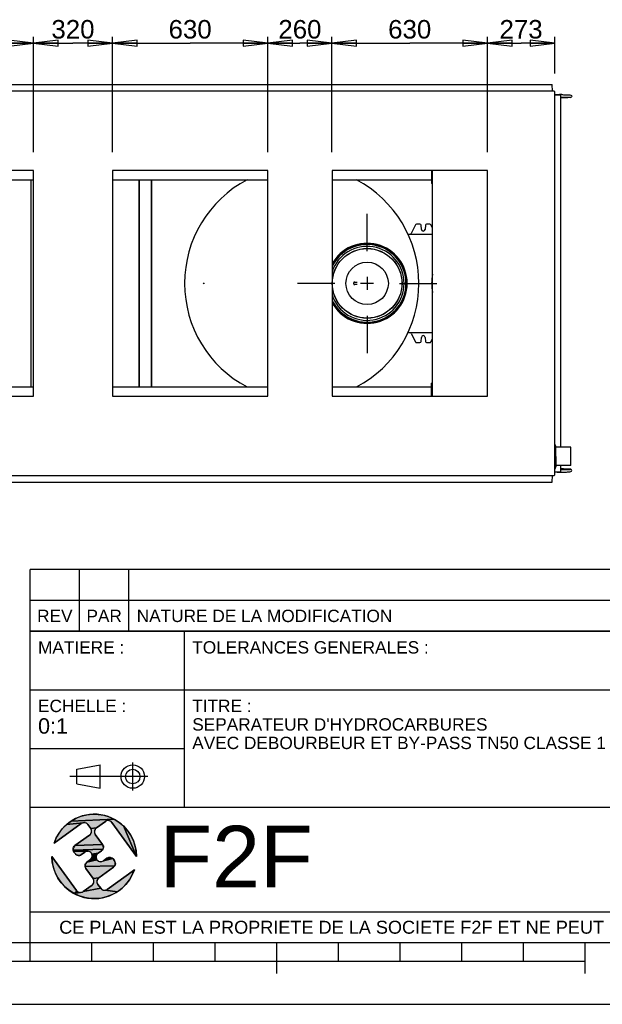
# Model space of a CAD drawing. Header units: millimetres. Extents: x 0 to 420, y 0 to 297.
# Tile 3 of 5: x 218 to 313, y 0 to 160. Entities that reach past the tile are written whole.
import ezdxf

# ---------------------------------------------------------------- set-up
doc = ezdxf.new("R2010")
doc.units = ezdxf.units.MM
doc.header["$LTSCALE"] = 23.1
doc.linetypes.add('CENTER', pattern=[0.6, 0.375, -0.075, 0.075, -0.075])
doc.layers.get('0').update_dxf_attribs({"linetype": 'CONTINUOUS'})
for name, color, linetype in [('05_AXIS-OSI', 7, 'CONTINUOUS'), ('AXES_REF', 7, 'CONTINUOUS'), ('DEFAULT_1', 7, 'CENTER')]:
    doc.layers.add(name, color=color, linetype=linetype)
doc.styles.get("Standard").update_dxf_attribs({"font": 'arial.ttf'})
doc.dimstyles.new('DIMSTYLE_2', dxfattribs={"dimtxt": 3, "dimasz": 4, "dimexe": 1, "dimexo": 3, "dimgap": 0.75, "dimtad": 1, "dimlfac": 25, "dimtxsty": 'Standard', "dimblk": 'CLOSED', "dimblk1": 'CLOSED', "dimblk2": 'CLOSED', "dimcen": 0.09, "dimclrt": 5, "dimazin": 2, "dimtp": 0.01, "dimtm": 0.01, "dimtfac": 1, "dimtofl": 0, "dimtmove": 0, "dimatfit": 3, "dimldrblk": 'CLOSED', "dimfxl": 1, "dimtolj": 1, "dimarcsym": 0})

# ---------------------------------------------------------------- blocks, each defined once
blk = doc.blocks.new('MARGEA3_BL0', base_point=(210.000078, 148.5))
at = {"color": 7, "linetype": 'Continuous'}
for p, q in [((10.000078, 10.000001), (410.000078, 10.000001)), ((220.000078, 7.000001), (220.000078, 10.000001)), ((230.000078, 7.000001), (230.000078, 10.000001)), ((240.000078, 7.000001), (240.000078, 10.000001)), ((250.000078, 7.000001), (250.000078, 10.000001)), ((260.000078, 5.000001), (260.000078, 10.000001)), ((270.000078, 7.000001), (270.000078, 10.000001)), ((280.000078, 7.000001), (280.000078, 10.000001)), ((290.000078, 7.000001), (290.000078, 10.000001)), ((300.000078, 7.000001), (300.000078, 10.000001)), ((310.000078, 5.000001), (310.000078, 10.000001)), ((110.000078, 7.000001), (310.000078, 7.000001)), ((0.000078, 0), (420.000078, 0))]:
    blk.add_line(p, q, dxfattribs=at)
blk = doc.blocks.new('ISO_BL2', base_point=(232.75, 36.94))
at = {"color": 2, "linetype": 'Continuous'}
for p, q in [((227.55, 38.13), (231.35, 38.84)), ((231.35, 35.04), (231.35, 38.84)), ((236.63, 34.66), (236.63, 39.22)), ((239.09, 36.94), (226.41, 36.94)), ((227.55, 35.76), (227.55, 38.13)), ((227.55, 35.76), (231.35, 35.04))]:
    blk.add_line(p, q, dxfattribs=at)
for radius in [1.9, 1.18]:
    blk.add_circle((236.63, 36.94), radius, dxfattribs=at)
blk = doc.blocks.new('LOGO-F2F-A3_BL3', base_point=(230.38, 23.99))
at = {"linetype": 'Continuous'}
for points in [[(229.18, 30.73), (230.09, 30.83), (231.01, 30.81), (231.92, 30.66), (232.8, 30.39), (233.64, 30.01), (226.63, 29.71), (227.43, 30.17), (228.28, 30.51)], [(228.29, 29.32), (223.88, 26.13), (224.22, 26.98), (224.68, 27.78), (225.24, 28.51), (225.89, 29.16), (228.6, 29.45), (228.44, 29.41)], [(232.34, 29.76), (232.19, 29.68), (230.73, 28.62), (229.81, 28.51), (229.34, 29.16), (229.23, 29.28), (229.09, 29.38), (228.93, 29.44), (228.77, 29.47), (228.6, 29.45), (225.89, 29.16), (226.63, 29.71), (233.64, 30.01), (234.42, 29.52), (235.12, 28.93), (237.23, 23.99), (233.24, 29.51), (233.13, 29.63), (232.99, 29.73), (232.83, 29.79), (232.67, 29.82), (232.5, 29.81)], [(237.17, 24.9), (237.23, 23.99), (235.12, 28.93), (235.74, 28.25), (236.27, 27.49), (236.68, 26.67), (236.99, 25.81)], [(230.61, 28.51), (230.51, 28.37), (230.45, 28.21), (230.42, 28.05), (230.43, 27.88), (230.48, 27.72), (230.56, 27.57), (231.74, 25.95), (227.26, 25.74), (229.64, 27.46), (229.76, 27.57), (229.86, 27.71), (229.92, 27.87), (229.95, 28.03), (229.94, 28.2), (229.89, 28.36), (229.81, 28.51), (230.73, 28.62)], [(231.82, 25.81), (231.87, 25.65), (231.88, 25.48), (231.85, 25.31), (231.79, 25.16), (226.96, 25), (226.95, 25.17), (226.98, 25.33), (227.04, 25.49), (227.14, 25.63), (227.26, 25.74), (231.74, 25.95)], [(223.59, 23.07), (223.53, 23.99), (227.53, 18.46), (227.64, 18.34), (227.13, 17.96), (226.35, 18.45), (225.64, 19.04), (225.02, 19.72), (224.5, 20.48), (224.08, 21.3), (223.78, 22.17)], [(231.69, 25.02), (231.57, 24.91), (231, 24.5), (230.01, 24.38), (229.93, 24.52), (229.82, 24.65), (229.68, 24.74), (229.53, 24.81), (229.36, 24.83), (227.01, 24.84), (226.96, 25), (231.79, 25.16)], [(229.03, 24.77), (228.88, 24.69), (228.32, 24.28), (228.17, 24.2), (228.01, 24.15), (227.84, 24.14), (227.68, 24.17), (227.52, 24.23), (227.38, 24.33), (227.27, 24.45), (227.09, 24.69), (227.01, 24.84), (229.36, 24.83), (229.19, 24.82)], [(230.88, 24.38), (230.78, 24.24), (230.72, 24.09), (230.69, 23.92), (230.7, 23.76), (230.75, 23.59), (230.83, 23.45), (229.2, 23.07), (229.76, 23.48), (229.89, 23.59), (229.98, 23.73), (230.05, 23.88), (230.07, 24.05), (230.06, 24.22), (230.01, 24.38), (231, 24.5)], [(233.49, 23.52), (233.67, 23.28), (233.75, 23.13), (233.8, 22.97), (233.81, 22.8), (233.79, 22.64), (233.72, 22.48), (228.9, 22.33), (228.89, 22.49), (228.91, 22.66), (228.98, 22.82), (229.07, 22.95), (229.2, 23.07), (230.83, 23.45), (230.95, 23.32), (231.08, 23.23), (231.24, 23.16), (231.41, 23.14), (231.57, 23.15), (231.73, 23.2), (231.88, 23.28), (233.38, 23.65)], [(233.63, 22.34), (233.5, 22.23), (231.12, 20.51), (230.2, 20.4), (229.03, 22.02), (228.95, 22.16), (228.9, 22.33), (233.72, 22.48)], [(232.92, 23.83), (233.09, 23.8), (233.24, 23.74), (233.38, 23.65), (231.88, 23.28), (232.45, 23.69), (232.59, 23.77), (232.75, 23.82)], [(234.87, 18.81), (234.14, 18.26), (232.17, 18.52), (232.33, 18.57), (232.47, 18.65), (236.89, 21.84), (236.54, 20.99), (236.09, 20.19), (235.53, 19.46)], [(231, 20.4), (230.9, 20.26), (230.84, 20.1), (230.82, 19.94), (230.83, 19.77), (230.87, 19.61), (230.96, 19.46), (231.43, 18.82), (228.57, 18.3), (230.03, 19.35), (230.16, 19.46), (230.25, 19.6), (230.32, 19.76), (230.34, 19.92), (230.33, 20.09), (230.28, 20.25), (230.2, 20.4), (231.12, 20.51)], [(232, 18.51), (232.17, 18.52), (234.14, 18.26), (233.34, 17.81), (232.48, 17.47), (231.59, 17.24), (230.67, 17.14), (229.75, 17.16), (228.85, 17.31), (227.96, 17.58), (227.13, 17.96), (228.1, 18.15), (228.27, 18.17), (228.43, 18.21), (228.57, 18.3), (231.43, 18.82), (231.54, 18.69), (231.68, 18.6), (231.83, 18.53)], [(228.1, 18.15), (227.13, 17.96), (227.64, 18.34), (227.78, 18.24), (227.93, 18.18)]]:
    blk.add_hatch(color=2, dxfattribs=at).paths.add_polyline_path(points)
at = {"color": 2, "linetype": 'Continuous'}
for p, q in [((227.43, 30.17), (228.28, 30.51)), ((228.28, 30.51), (229.18, 30.73)), ((229.18, 30.73), (230.09, 30.83)), ((230.09, 30.83), (231.01, 30.81)), ((231.01, 30.81), (231.92, 30.66)), ((231.92, 30.66), (232.8, 30.39)), ((232.8, 30.39), (233.64, 30.01)), ((225.24, 28.51), (225.89, 29.16)), ((225.89, 29.16), (226.63, 29.71)), ((228.6, 29.45), (225.89, 29.16)), ((226.63, 29.71), (227.43, 30.17)), ((233.64, 30.01), (226.63, 29.71)), ((228.44, 29.41), (228.29, 29.32)), ((228.6, 29.45), (228.44, 29.41)), ((228.77, 29.47), (228.6, 29.45)), ((228.93, 29.44), (228.77, 29.47)), ((229.09, 29.38), (228.93, 29.44)), ((229.23, 29.28), (229.09, 29.38)), ((229.34, 29.16), (229.23, 29.28)), ((232.34, 29.76), (232.19, 29.68)), ((232.5, 29.81), (232.34, 29.76)), ((232.67, 29.82), (232.5, 29.81)), ((232.83, 29.79), (232.67, 29.82)), ((232.99, 29.73), (232.83, 29.79)), ((233.13, 29.63), (232.99, 29.73)), ((233.24, 29.51), (233.13, 29.63)), ((233.64, 30.01), (234.42, 29.52)), ((234.42, 29.52), (235.12, 28.93)), ((235.12, 28.93), (237.23, 23.99)), ((235.12, 28.93), (235.74, 28.25)), ((224.22, 26.98), (224.68, 27.78)), ((224.68, 27.78), (225.24, 28.51)), ((229.64, 27.46), (229.76, 27.57)), ((229.76, 27.57), (229.86, 27.71)), ((230.73, 28.62), (229.81, 28.51)), ((229.89, 28.36), (229.81, 28.51)), ((229.86, 27.71), (229.92, 27.87)), ((229.94, 28.2), (229.89, 28.36)), ((229.92, 27.87), (229.95, 28.03)), ((229.95, 28.03), (229.94, 28.2)), ((230.45, 28.21), (230.42, 28.05)), ((230.42, 28.05), (230.43, 27.88)), ((230.43, 27.88), (230.48, 27.72)), ((230.51, 28.37), (230.45, 28.21)), ((230.48, 27.72), (230.56, 27.57)), ((230.61, 28.51), (230.51, 28.37)), ((230.73, 28.62), (230.61, 28.51)), ((235.74, 28.25), (236.27, 27.49)), ((236.27, 27.49), (236.68, 26.67)), ((223.88, 26.13), (224.22, 26.98)), ((227.04, 25.49), (227.14, 25.63)), ((227.14, 25.63), (227.26, 25.74)), ((231.74, 25.95), (227.26, 25.74)), ((231.74, 25.95), (231.82, 25.81)), ((231.82, 25.81), (231.87, 25.65)), ((231.87, 25.65), (231.88, 25.48)), ((236.68, 26.67), (236.99, 25.81)), ((236.99, 25.81), (237.17, 24.9)), ((223.59, 23.07), (223.53, 23.99)), ((226.95, 25.17), (226.98, 25.33)), ((226.96, 25), (226.95, 25.17)), ((231.79, 25.16), (226.96, 25)), ((227.01, 24.84), (226.96, 25)), ((226.98, 25.33), (227.04, 25.49)), ((227.09, 24.69), (227.01, 24.84)), ((229.36, 24.83), (227.01, 24.84)), ((227.38, 24.33), (227.27, 24.45)), ((227.52, 24.23), (227.38, 24.33)), ((227.68, 24.17), (227.52, 24.23)), ((227.84, 24.14), (227.68, 24.17)), ((228.01, 24.15), (227.84, 24.14)), ((228.17, 24.2), (228.01, 24.15)), ((228.32, 24.28), (228.17, 24.2)), ((229.03, 24.77), (228.88, 24.69)), ((229.19, 24.82), (229.03, 24.77)), ((229.36, 24.83), (229.19, 24.82)), ((229.53, 24.81), (229.36, 24.83)), ((229.68, 24.74), (229.53, 24.81)), ((229.82, 24.65), (229.68, 24.74)), ((229.93, 24.52), (229.82, 24.65)), ((230.01, 24.38), (229.93, 24.52)), ((231, 24.5), (230.01, 24.38)), ((230.06, 24.22), (230.01, 24.38)), ((230.05, 23.88), (230.07, 24.05)), ((230.07, 24.05), (230.06, 24.22)), ((230.72, 24.09), (230.69, 23.92)), ((230.78, 24.24), (230.72, 24.09)), ((230.88, 24.38), (230.78, 24.24)), ((231, 24.5), (230.88, 24.38)), ((231.69, 25.02), (231.57, 24.91)), ((231.79, 25.16), (231.69, 25.02)), ((231.85, 25.31), (231.79, 25.16)), ((231.88, 25.48), (231.85, 25.31)), ((237.17, 24.9), (237.23, 23.99)), ((223.78, 22.17), (223.59, 23.07)), ((228.89, 22.49), (228.91, 22.66)), ((228.9, 22.33), (228.89, 22.49)), ((233.72, 22.48), (228.9, 22.33)), ((228.91, 22.66), (228.98, 22.82)), ((228.98, 22.82), (229.07, 22.95)), ((229.07, 22.95), (229.2, 23.07)), ((230.83, 23.45), (229.2, 23.07)), ((229.76, 23.48), (229.89, 23.59)), ((229.89, 23.59), (229.98, 23.73)), ((229.98, 23.73), (230.05, 23.88)), ((230.69, 23.92), (230.7, 23.76)), ((230.7, 23.76), (230.75, 23.59)), ((230.75, 23.59), (230.83, 23.45)), ((230.83, 23.45), (230.95, 23.32)), ((230.95, 23.32), (231.08, 23.23)), ((231.08, 23.23), (231.24, 23.16)), ((231.24, 23.16), (231.41, 23.14)), ((231.41, 23.14), (231.57, 23.15)), ((231.57, 23.15), (231.73, 23.2)), ((231.73, 23.2), (231.88, 23.28)), ((233.38, 23.65), (231.88, 23.28)), ((232.45, 23.69), (232.59, 23.77)), ((232.59, 23.77), (232.75, 23.82)), ((232.75, 23.82), (232.92, 23.83)), ((232.92, 23.83), (233.09, 23.8)), ((233.09, 23.8), (233.24, 23.74)), ((233.24, 23.74), (233.38, 23.65)), ((233.38, 23.65), (233.49, 23.52)), ((233.72, 22.48), (233.63, 22.34)), ((233.67, 23.28), (233.75, 23.13)), ((233.79, 22.64), (233.72, 22.48)), ((233.75, 23.13), (233.8, 22.97)), ((233.81, 22.8), (233.79, 22.64)), ((233.8, 22.97), (233.81, 22.8)), ((224.08, 21.3), (223.78, 22.17)), ((224.5, 20.48), (224.08, 21.3)), ((228.95, 22.16), (228.9, 22.33)), ((229.03, 22.02), (228.95, 22.16)), ((233.63, 22.34), (233.5, 22.23)), ((236.54, 20.99), (236.09, 20.19)), ((236.89, 21.84), (236.54, 20.99)), ((225.02, 19.72), (224.5, 20.48)), ((225.64, 19.04), (225.02, 19.72)), ((230.03, 19.35), (230.16, 19.46)), ((230.16, 19.46), (230.25, 19.6)), ((231.12, 20.51), (230.2, 20.4)), ((230.28, 20.25), (230.2, 20.4)), ((230.25, 19.6), (230.32, 19.76)), ((230.33, 20.09), (230.28, 20.25)), ((230.32, 19.76), (230.34, 19.92)), ((230.34, 19.92), (230.33, 20.09)), ((230.84, 20.1), (230.82, 19.94)), ((230.82, 19.94), (230.83, 19.77)), ((230.83, 19.77), (230.87, 19.61)), ((230.9, 20.26), (230.84, 20.1)), ((230.87, 19.61), (230.96, 19.46)), ((231, 20.4), (230.9, 20.26)), ((231.12, 20.51), (231, 20.4)), ((235.53, 19.46), (234.87, 18.81)), ((236.09, 20.19), (235.53, 19.46)), ((226.35, 18.45), (225.64, 19.04)), ((227.13, 17.96), (226.35, 18.45)), ((227.64, 18.34), (227.13, 17.96)), ((228.1, 18.15), (227.13, 17.96)), ((227.96, 17.58), (227.13, 17.96)), ((227.53, 18.46), (227.64, 18.34)), ((227.64, 18.34), (227.78, 18.24)), ((227.78, 18.24), (227.93, 18.18)), ((227.93, 18.18), (228.1, 18.15)), ((228.85, 17.31), (227.96, 17.58)), ((228.1, 18.15), (228.27, 18.17)), ((228.27, 18.17), (228.43, 18.21)), ((228.43, 18.21), (228.57, 18.3)), ((231.43, 18.82), (228.57, 18.3)), ((231.43, 18.82), (231.54, 18.69)), ((231.54, 18.69), (231.68, 18.6)), ((231.68, 18.6), (231.83, 18.53)), ((231.83, 18.53), (232, 18.51)), ((232, 18.51), (232.17, 18.52)), ((232.17, 18.52), (232.33, 18.57)), ((234.14, 18.26), (232.17, 18.52)), ((232.33, 18.57), (232.47, 18.65)), ((233.34, 17.81), (232.48, 17.47)), ((234.14, 18.26), (233.34, 17.81)), ((234.87, 18.81), (234.14, 18.26)), ((229.75, 17.16), (228.85, 17.31)), ((230.67, 17.14), (229.75, 17.16)), ((231.59, 17.24), (230.67, 17.14)), ((232.48, 17.47), (231.59, 17.24))]:
    blk.add_line(p, q, dxfattribs=at)
at = {"color": 7, "linetype": 'Continuous'}
for p, q in [((223.88, 26.13), (228.29, 29.32)), ((229.34, 29.16), (229.81, 28.51)), ((230.73, 28.62), (232.19, 29.68)), ((233.24, 29.51), (237.23, 23.99)), ((229.64, 27.46), (227.26, 25.74)), ((231.74, 25.95), (230.56, 27.57)), ((227.53, 18.46), (223.53, 23.99)), ((227.09, 24.69), (227.27, 24.45)), ((228.32, 24.28), (228.88, 24.69)), ((231, 24.5), (231.57, 24.91)), ((229.76, 23.48), (229.2, 23.07)), ((232.45, 23.69), (231.88, 23.28)), ((233.67, 23.28), (233.49, 23.52)), ((229.03, 22.02), (230.2, 20.4)), ((231.12, 20.51), (233.5, 22.23)), ((236.89, 21.84), (232.47, 18.65)), ((230.03, 19.35), (228.57, 18.3)), ((231.43, 18.82), (230.96, 19.46))]:
    blk.add_line(p, q, dxfattribs=at)
at = {"color": 2, "linetype": 'Continuous'}
for points in [[(229.18, 30.73), (230.09, 30.83), (231.01, 30.81), (231.92, 30.66), (232.8, 30.39), (233.64, 30.01), (226.63, 29.71), (227.43, 30.17), (228.28, 30.51), (229.18, 30.73)], [(228.29, 29.32), (223.88, 26.13), (224.22, 26.98), (224.68, 27.78), (225.24, 28.51), (225.89, 29.16), (228.6, 29.45), (228.44, 29.41), (228.29, 29.32)], [(232.34, 29.76), (232.19, 29.68), (230.73, 28.62), (229.81, 28.51), (229.34, 29.16), (229.23, 29.28), (229.09, 29.38), (228.93, 29.44), (228.77, 29.47), (228.6, 29.45), (225.89, 29.16), (226.63, 29.71), (233.64, 30.01), (234.42, 29.52), (235.12, 28.93), (237.23, 23.99), (233.24, 29.51), (233.13, 29.63), (232.99, 29.73), (232.83, 29.79), (232.67, 29.82), (232.5, 29.81), (232.34, 29.76)], [(237.17, 24.9), (237.23, 23.99), (235.12, 28.93), (235.74, 28.25), (236.27, 27.49), (236.68, 26.67), (236.99, 25.81), (237.17, 24.9)], [(230.61, 28.51), (230.51, 28.37), (230.45, 28.21), (230.42, 28.05), (230.43, 27.88), (230.48, 27.72), (230.56, 27.57), (231.74, 25.95), (227.26, 25.74), (229.64, 27.46), (229.76, 27.57), (229.86, 27.71), (229.92, 27.87), (229.95, 28.03), (229.94, 28.2), (229.89, 28.36), (229.81, 28.51), (230.73, 28.62), (230.61, 28.51)], [(231.82, 25.81), (231.87, 25.65), (231.88, 25.48), (231.85, 25.31), (231.79, 25.16), (226.96, 25), (226.95, 25.17), (226.98, 25.33), (227.04, 25.49), (227.14, 25.63), (227.26, 25.74), (231.74, 25.95), (231.82, 25.81)], [(223.59, 23.07), (223.53, 23.99), (227.53, 18.46), (227.64, 18.34), (227.13, 17.96), (226.35, 18.45), (225.64, 19.04), (225.02, 19.72), (224.5, 20.48), (224.08, 21.3), (223.78, 22.17), (223.59, 23.07)], [(231.69, 25.02), (231.57, 24.91), (231, 24.5), (230.01, 24.38), (229.93, 24.52), (229.82, 24.65), (229.68, 24.74), (229.53, 24.81), (229.36, 24.83), (227.01, 24.84), (226.96, 25), (231.79, 25.16), (231.69, 25.02)], [(229.03, 24.77), (228.88, 24.69), (228.32, 24.28), (228.17, 24.2), (228.01, 24.15), (227.84, 24.14), (227.68, 24.17), (227.52, 24.23), (227.38, 24.33), (227.27, 24.45), (227.09, 24.69), (227.01, 24.84), (229.36, 24.83), (229.19, 24.82), (229.03, 24.77)], [(230.88, 24.38), (230.78, 24.24), (230.72, 24.09), (230.69, 23.92), (230.7, 23.76), (230.75, 23.59), (230.83, 23.45), (229.2, 23.07), (229.76, 23.48), (229.89, 23.59), (229.98, 23.73), (230.05, 23.88), (230.07, 24.05), (230.06, 24.22), (230.01, 24.38), (231, 24.5), (230.88, 24.38)], [(233.49, 23.52), (233.67, 23.28), (233.75, 23.13), (233.8, 22.97), (233.81, 22.8), (233.79, 22.64), (233.72, 22.48), (228.9, 22.33), (228.89, 22.49), (228.91, 22.66), (228.98, 22.82), (229.07, 22.95), (229.2, 23.07), (230.83, 23.45), (230.95, 23.32), (231.08, 23.23), (231.24, 23.16), (231.41, 23.14), (231.57, 23.15), (231.73, 23.2), (231.88, 23.28), (233.38, 23.65), (233.49, 23.52)], [(233.63, 22.34), (233.5, 22.23), (231.12, 20.51), (230.2, 20.4), (229.03, 22.02), (228.95, 22.16), (228.9, 22.33), (233.72, 22.48), (233.63, 22.34)], [(232.92, 23.83), (233.09, 23.8), (233.24, 23.74), (233.38, 23.65), (231.88, 23.28), (232.45, 23.69), (232.59, 23.77), (232.75, 23.82), (232.92, 23.83)], [(234.87, 18.81), (234.14, 18.26), (232.17, 18.52), (232.33, 18.57), (232.47, 18.65), (236.89, 21.84), (236.54, 20.99), (236.09, 20.19), (235.53, 19.46), (234.87, 18.81)], [(231, 20.4), (230.9, 20.26), (230.84, 20.1), (230.82, 19.94), (230.83, 19.77), (230.87, 19.61), (230.96, 19.46), (231.43, 18.82), (228.57, 18.3), (230.03, 19.35), (230.16, 19.46), (230.25, 19.6), (230.32, 19.76), (230.34, 19.92), (230.33, 20.09), (230.28, 20.25), (230.2, 20.4), (231.12, 20.51), (231, 20.4)], [(232, 18.51), (232.17, 18.52), (234.14, 18.26), (233.34, 17.81), (232.48, 17.47), (231.59, 17.24), (230.67, 17.14), (229.75, 17.16), (228.85, 17.31), (227.96, 17.58), (227.13, 17.96), (228.1, 18.15), (228.27, 18.17), (228.43, 18.21), (228.57, 18.3), (231.43, 18.82), (231.54, 18.69), (231.68, 18.6), (231.83, 18.53), (232, 18.51)], [(228.1, 18.15), (227.13, 17.96), (227.64, 18.34), (227.78, 18.24), (227.93, 18.18), (228.1, 18.15)]]:
    blk.add_lwpolyline(points, dxfattribs=at)
at = {"color": 7, "linetype": 'Continuous'}
for centre, radius, start, end in [((230.38, 23.99), 6.85, 0, 161.7653), ((228.73, 28.72), 0.75, 35.8827, 125.8827), ((232.63, 29.07), 0.75, 35.8827, 125.8827), ((229.2, 28.07), 0.75, 305.8827, 35.8827), ((231.17, 28.01), 0.75, 125.8827, 215.8827), ((227.7, 25.13), 0.75, 125.8827, 215.8827), ((231.13, 25.51), 0.75, 305.8827, 35.8827), ((230.38, 23.99), 6.85, 180, 341.7653), ((227.88, 24.89), 0.75, 215.8827, 305.8827), ((229.32, 24.08), 0.75, 305.8827, 125.8827), ((231.44, 23.89), 0.75, 125.8827, 305.8827), ((229.64, 22.46), 0.75, 125.8827, 215.8827), ((232.89, 23.08), 0.75, 35.8827, 125.8827), ((233.06, 22.84), 0.75, 305.8827, 35.8827), ((229.59, 19.96), 0.75, 305.8827, 35.8827), ((231.56, 19.9), 0.75, 125.8827, 215.8827), ((228.13, 18.9), 0.75, 215.8827, 305.8827), ((232.03, 19.26), 0.75, 215.8827, 305.8827)]:
    blk.add_arc(centre, radius, start, end, dxfattribs=at)
blk = doc.blocks.new('_CLOSED')
at = {"color": 0, "linetype": 'ByBlock'}
for p, q in [((0, 0), (-1, 0.125)), ((-1, 0.125), (-1, -0.125)), ((-1, -0.125), (0, 0)), ((-1, 0), (0, 0))]:
    blk.add_line(p, q, dxfattribs=at)
blk = doc.blocks.new('*D11')
at = {"color": 2, "linetype": 'Continuous', "transparency": 16777216}
for p, q in [((195.34, 138.23), (195.34, 156.9)), ((220.54, 138.23), (220.54, 156.9)), ((195.34, 155.9), (207.94, 155.9)), ((220.54, 155.9), (207.94, 155.9))]:
    blk.add_line(p, q, dxfattribs=at)
at = {"color": 2, "linetype": 'Continuous', "transparency": 16777216, "xscale": 4, "yscale": 4, "zscale": 4, "rotation": 180}
blk.add_blockref('_CLOSED', (195.34, 155.9), dxfattribs=at)
at = {"color": 2, "linetype": 'Continuous', "transparency": 16777216, "xscale": 4, "yscale": 4, "zscale": 4}
blk.add_blockref('_CLOSED', (220.54, 155.9), dxfattribs=at)
at = {"color": 5, "linetype": 'Continuous', "transparency": 16777216, "insert": (207.94, 159.65), "char_height": 3, "width": 6.9926, "attachment_point": 2, "line_spacing_factor": 0.9}
blk.add_mtext('630', dxfattribs=at)
blk = doc.blocks.new('*D12')
at = {"color": 2, "linetype": 'Continuous', "transparency": 16777216}
for p, q in [((220.54, 138.23), (220.54, 156.9)), ((233.34, 138.23), (233.34, 156.9)), ((220.54, 155.9), (226.94, 155.9)), ((233.34, 155.9), (226.94, 155.9))]:
    blk.add_line(p, q, dxfattribs=at)
at = {"color": 2, "linetype": 'Continuous', "transparency": 16777216, "xscale": 4, "yscale": 4, "zscale": 4, "rotation": 180}
blk.add_blockref('_CLOSED', (220.54, 155.9), dxfattribs=at)
at = {"color": 2, "linetype": 'Continuous', "transparency": 16777216, "xscale": 4, "yscale": 4, "zscale": 4}
blk.add_blockref('_CLOSED', (233.34, 155.9), dxfattribs=at)
at = {"color": 5, "linetype": 'Continuous', "transparency": 16777216, "insert": (226.94, 159.65), "char_height": 3, "width": 6.9926, "attachment_point": 2, "line_spacing_factor": 0.9}
blk.add_mtext('320', dxfattribs=at)
blk = doc.blocks.new('*D13')
at = {"color": 2, "linetype": 'Continuous', "transparency": 16777216}
for p, q in [((233.34, 138.23), (233.34, 156.9)), ((258.54, 138.23), (258.54, 156.9)), ((233.34, 155.9), (245.94, 155.9)), ((258.54, 155.9), (245.94, 155.9))]:
    blk.add_line(p, q, dxfattribs=at)
at = {"color": 2, "linetype": 'Continuous', "transparency": 16777216, "xscale": 4, "yscale": 4, "zscale": 4, "rotation": 180}
blk.add_blockref('_CLOSED', (233.34, 155.9), dxfattribs=at)
at = {"color": 2, "linetype": 'Continuous', "transparency": 16777216, "xscale": 4, "yscale": 4, "zscale": 4}
blk.add_blockref('_CLOSED', (258.54, 155.9), dxfattribs=at)
at = {"color": 5, "linetype": 'Continuous', "transparency": 16777216, "insert": (245.94, 159.65), "char_height": 3, "width": 6.9926, "attachment_point": 2, "line_spacing_factor": 0.9}
blk.add_mtext('630', dxfattribs=at)
blk = doc.blocks.new('*D14')
at = {"color": 2, "linetype": 'Continuous', "transparency": 16777216}
for p, q in [((258.54, 138.23), (258.54, 156.9)), ((268.94, 138.23), (268.94, 156.9)), ((258.54, 155.9), (263.74, 155.9)), ((268.94, 155.9), (263.74, 155.9))]:
    blk.add_line(p, q, dxfattribs=at)
at = {"color": 2, "linetype": 'Continuous', "transparency": 16777216, "xscale": 4, "yscale": 4, "zscale": 4, "rotation": 180}
blk.add_blockref('_CLOSED', (258.54, 155.9), dxfattribs=at)
at = {"color": 2, "linetype": 'Continuous', "transparency": 16777216, "xscale": 4, "yscale": 4, "zscale": 4}
blk.add_blockref('_CLOSED', (268.94, 155.9), dxfattribs=at)
at = {"color": 5, "linetype": 'Continuous', "transparency": 16777216, "insert": (263.74, 159.65), "char_height": 3, "width": 6.9926, "attachment_point": 2, "line_spacing_factor": 0.9}
blk.add_mtext('260', dxfattribs=at)
blk = doc.blocks.new('*D15')
at = {"color": 2, "linetype": 'Continuous', "transparency": 16777216}
for p, q in [((268.94, 138.23), (268.94, 156.9)), ((294.14, 138.23), (294.14, 156.9)), ((268.94, 155.9), (281.54, 155.9)), ((294.14, 155.9), (281.54, 155.9))]:
    blk.add_line(p, q, dxfattribs=at)
at = {"color": 2, "linetype": 'Continuous', "transparency": 16777216, "xscale": 4, "yscale": 4, "zscale": 4, "rotation": 180}
blk.add_blockref('_CLOSED', (268.94, 155.9), dxfattribs=at)
at = {"color": 2, "linetype": 'Continuous', "transparency": 16777216, "xscale": 4, "yscale": 4, "zscale": 4}
blk.add_blockref('_CLOSED', (294.14, 155.9), dxfattribs=at)
at = {"color": 5, "linetype": 'Continuous', "transparency": 16777216, "insert": (281.54, 159.65), "char_height": 3, "width": 6.9926, "attachment_point": 2, "line_spacing_factor": 0.9}
blk.add_mtext('630', dxfattribs=at)
blk = doc.blocks.new('*D16')
at = {"color": 2, "linetype": 'Continuous', "transparency": 16777216}
for p, q in [((294.14, 138.23), (294.14, 156.9)), ((305.06, 150.99), (305.06, 156.9)), ((294.14, 155.9), (299.6, 155.9)), ((305.06, 155.9), (299.6, 155.9))]:
    blk.add_line(p, q, dxfattribs=at)
at = {"color": 2, "linetype": 'Continuous', "transparency": 16777216, "xscale": 4, "yscale": 4, "zscale": 4, "rotation": 180}
blk.add_blockref('_CLOSED', (294.14, 155.9), dxfattribs=at)
at = {"color": 2, "linetype": 'Continuous', "transparency": 16777216, "xscale": 4, "yscale": 4, "zscale": 4}
blk.add_blockref('_CLOSED', (305.06, 155.9), dxfattribs=at)
at = {"color": 5, "linetype": 'Continuous', "transparency": 16777216, "insert": (299.6, 159.65), "char_height": 3, "width": 6.9926, "attachment_point": 2, "line_spacing_factor": 0.9}
blk.add_mtext('273', dxfattribs=at)
blk = doc.blocks.new('*T21')
at = {"color": 2, "linetype": 'Continuous'}
for p, q in [((0, 0), (0, 50.5)), ((0, 50.5), (190, 50.5)), ((25, 22), (25, 50.5)), ((100, 5), (100, 50.5)), ((160, 5), (160, 50.5)), ((190, 0), (190, 50.5)), ((0, 41), (100, 41)), ((160, 41), (190, 41)), ((0, 31.5), (25, 31.5)), ((160, 31.5), (190, 31.5)), ((0, 22), (190, 22)), ((175, 5), (175, 22)), ((100, 15), (190, 15)), ((0, 5), (190, 5)), ((0, 0), (190, 0))]:
    blk.add_line(p, q, dxfattribs=at)
at = {"color": 5, "linetype": 'Continuous', "line_spacing_factor": 0.9}
for s, insert, char_height, width, attachment_point in [('MATIERE :\\P ', (1.28, 48.9), 2, 27.8662, 1), ('TOLERANCES GENERALES :\\P ', (26.28, 48.9), 2, 76.5502, 1), ('OBSERVATIONS :\\P ', (101.28, 48.9), 2, 47.0929, 1), ('DESSINE PAR :\\P ', (175, 48.25), 2, 40.5799, 2), ('ECHELLE :\\P\\H2.5;0:1', (1.28, 39.4), 2, 28.5204, 1), ("TITRE :\\PSEPARATEUR D'HYDROCARBURES\\PAVEC DEBOURBEUR ET BY-PASS TN50 CLASSE 1\\P ", (26.28, 39.4), 2, 133.8736, 1), ('VERIFIE PAR :\\P ', (175, 38.75), 2, 37.7844, 2), ('DATE :\\P14/09/2014', (175, 29.25), 2, 27.9554, 2), ('REFERENCE PRODUIT : SH4/4799/50', (130, 19.5), 2, 98.2751, 2), ('LANGUE : FR', (167.5, 19.25), 1.5, 26.2639, 2), ('A3', (182.5, 20.4), 4, 13.6506, 2), ('FOLIO:  \\P\\H3.0;3/3', (182.5, 12.81), 1.5, 16.0372, 2), ('N°: SH4-4799-50', (130, 12), 4, 85.145, 2), ('CE PLAN EST LA PROPRIETE DE LA SOCIETE F2F ET NE PEUT ETRE REPRODUIT OU COMMUNIQUE SANS SON AUTORISATION', (95, 3.55), 2.1, 360.4506, 2)]:
    blk.add_mtext(s, dxfattribs=dict(at, insert=insert, char_height=char_height, width=width, attachment_point=attachment_point))
blk = doc.blocks.new('*T22')
at = {"color": 2, "linetype": 'Continuous'}
for p, q in [((190, 10), (0, 10)), ((0, 0), (0, 10)), ((8, 0), (8, 10)), ((16, 0), (16, 10)), ((174, 0), (174, 10)), ((190, 0), (190, 10)), ((190, 5), (0, 5)), ((190, 0), (0, 0))]:
    blk.add_line(p, q, dxfattribs=at)
at = {"color": 5, "linetype": 'Continuous', "char_height": 2, "line_spacing_factor": 0.9}
for s, insert, width, attachment_point in [('REV', (4, 3.5), 11.4647, 2), ('PAR', (12, 3.5), 11.4647, 2), ('NATURE DE LA MODIFICATION', (17.28, 3.5), 82.7212, 1), ('DATE', (182, 3.5), 14.8699, 2)]:
    blk.add_mtext(s, dxfattribs=dict(at, insert=insert, width=width, attachment_point=attachment_point))

msp = doc.modelspace()

# ---------------------------------------------------------------- linework, layer by layer
at = {"color": 7, "linetype": 'Continuous'}
for p, q in [((149.24841, 149.18932), (304.63878, 149.18932)), ((304.67006, 148.11378), (304.63878, 149.18932)), ((304.94359, 148.11378), (148.94359, 148.11378)), ((305.06359, 147.99378), (304.94359, 148.11378)), ((305.06359, 85.87378), (305.06359, 147.99378)), ((305.06359, 147.54813), (305.44363, 147.54813)), ((305.06359, 147.52726), (306.06819, 147.49804)), ((305.44363, 147.54813), (305.58623, 147.54801)), ((305.58623, 147.54801), (305.72333, 147.54766)), ((305.72333, 147.54766), (305.85447, 147.54712)), ((306.06819, 90.37517), (306.06819, 147.49804)), ((220.54359, 135.23378), (195.34359, 135.23378)), ((220.54359, 98.63378), (220.54359, 135.23378)), ((233.34359, 135.23378), (233.34359, 98.63378)), ((258.54359, 135.23378), (233.34359, 135.23378)), ((258.54359, 98.63378), (258.54359, 135.23378)), ((294.14359, 135.23378), (268.94359, 135.23378)), ((268.94359, 135.23378), (268.94359, 98.63378)), ((285.07565, 135.23378), (285.07565, 133.11379)), ((285.23565, 98.63378), (285.23565, 135.23378)), ((294.14359, 98.63378), (294.14359, 135.23378)), ((195.34359, 133.73378), (220.54359, 133.73378)), ((220.16945, 100.13378), (220.16945, 133.73378)), ((233.34359, 133.73378), (258.54359, 133.73378)), ((268.94359, 133.73378), (285.07565, 133.73378)), ((285.23565, 133.11378), (285.07565, 133.11378)), ((282.48038, 126.42323), (281.79093, 125.04434)), ((283.18958, 126.53378), (282.65926, 126.53378)), ((283.43643, 125.69218), (283.38906, 126.34819)), ((284.08225, 126.34819), (284.03488, 125.69218)), ((284.81205, 126.53378), (284.28173, 126.53378)), ((285.23565, 125.93378), (284.99093, 126.42323)), ((281.26663, 124.93378), (285.23565, 124.93378)), ((272.47236, 116.83378), (272.47236, 117.03378)), ((272.57236, 117.13378), (273.00678, 117.13378)), ((273.00678, 116.73378), (272.57236, 116.73378)), ((275.68565, 116.93378), (273.58565, 116.93378)), ((274.63565, 117.98378), (274.63565, 115.88378)), ((285.23565, 108.93378), (281.26663, 108.93378)), ((281.79093, 108.82323), (282.48038, 107.44434)), ((282.65926, 107.33378), (283.18958, 107.33378)), ((283.38906, 107.51938), (283.43643, 108.17539)), ((284.03488, 108.17539), (284.08225, 107.51938)), ((284.28173, 107.33378), (284.81205, 107.33378)), ((284.99093, 107.44434), (285.23565, 107.93378)), ((285.23565, 100.75378), (285.07565, 100.75378)), ((285.07565, 98.63378), (285.07565, 100.75378)), ((195.34359, 100.13378), (220.54359, 100.13378)), ((233.34359, 100.13378), (258.54359, 100.13378)), ((268.94359, 100.13378), (285.07565, 100.13378)), ((195.34359, 98.63378), (220.54359, 98.63378)), ((233.34359, 98.63378), (258.54359, 98.63378)), ((268.94359, 98.63378), (294.14359, 98.63378)), ((305.20098, 90.60133), (305.06359, 90.93263)), ((305.20098, 87.149), (305.06359, 86.8177)), ((305.06359, 86.34031), (306.06819, 86.36953)), ((305.44363, 86.31944), (305.06359, 86.31944)), ((305.44363, 86.31944), (305.58623, 86.31956)), ((305.58623, 86.31956), (305.72333, 86.31991)), ((305.72333, 86.31991), (305.85447, 86.32045)), ((306.06819, 86.36953), (306.06819, 87.37517)), ((148.94359, 85.75378), (304.94359, 85.75378)), ((149.24841, 84.67825), (304.63878, 84.67825)), ((304.63878, 84.67825), (304.67006, 85.75378)), ((304.94359, 85.75378), (305.06359, 85.87378)), ((0, 0), (420, 0))]:
    msp.add_line(p, q, dxfattribs=at)
at = {"color": 3, "linetype": 'Continuous'}
for p, q in [((237.67159, 133.73378), (237.67159, 100.13378)), ((239.67159, 133.73378), (239.67159, 100.13378))]:
    msp.add_line(p, q, dxfattribs=at)
at = {"color": 7, "linetype": 'Continuous'}
for points in [[(272.61077, 116.73378), (272.61305, 116.73371), (272.61708, 116.7333), (272.6207, 116.73257), (272.62334, 116.73176), (272.62485, 116.73114), (272.62527, 116.73093)], [(272.62512, 117.13655), (272.62505, 117.13653), (272.62379, 117.13598), (272.62125, 117.13515), (272.61761, 117.13436), (272.61349, 117.13388), (272.61083, 117.13379)]]:
    msp.add_lwpolyline(points, dxfattribs=at)
for radius in [5.66, 5.64, 3.44]:
    msp.add_circle((274.63565, 116.93378), radius, dxfattribs=at)
for centre, radius, start, end in [((305.48609, 72.48947), 75.05855, 89.4478849, 89.7187931), ((264.03565, 116.93378), 19, 117.825704, 242.174296), ((264.03565, 116.93378), 19, 297.825704, 62.174296), ((282.65926, 126.33378), 0.2, 90, 153.4349488), ((283.18958, 126.33378), 0.2, 4.1306116, 90), ((284.28173, 126.33378), 0.2, 90, 175.8693884), ((284.81205, 126.33378), 0.2, 26.5650512, 90), ((281.61204, 125.13378), 0.2, 277.0492398, 333.4367022), ((283.73565, 125.71378), 0.3, 184.1306116, 355.8693884), ((274.63565, 116.93378), 6.40002, 207.1662646, 152.8337354), ((274.63565, 116.93378), 6.3, 205.3477753, 154.6522247), ((274.63565, 116.93378), 6, 198.3971448, 161.6028552), ((272.57236, 117.03378), 0.1, 90, 180), ((272.57236, 116.83378), 0.1, 180, 270), ((281.61205, 108.73378), 0.2, 26.5649756, 89.9998309), ((282.65926, 107.53378), 0.2, 206.5650512, 270), ((283.18958, 107.53378), 0.2, 270, 355.8693884), ((283.73565, 108.15378), 0.3, 4.1306116, 175.8693877), ((284.28173, 107.53378), 0.2, 184.1306116, 270), ((284.81205, 107.53378), 0.2, 270, 333.4349488), ((305.48609, 161.3781), 75.05855, 270.2812069, 270.5521151)]:
    msp.add_arc(centre, radius, start, end, dxfattribs=at)
for points, knots in [([(306.06823, 147.14575), (306.40673, 147.14312), (306.90787, 147.1092), (307.4247, 147.14482), (307.58673, 147.10055)], [0, 0, 0, 0, 0.668362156, 1, 1, 1, 1]), ([(307.14407, 147.05387), (307.06848, 147.05152), (306.70999, 147.04201), (306.35139, 147.0375), (306.06842, 147.03531)], [0, 0, 0, 0, 0.21090175, 1, 1, 1, 1]), ([(306.20936, 147.54454), (306.296, 147.5437), (306.60354, 147.54012), (306.91107, 147.53434), (307.13188, 147.52756)], [0, 0, 0, 0, 0.281728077, 1, 1, 1, 1]), ([(307.13188, 147.52756), (307.21252, 147.52509), (307.43691, 147.5231), (307.85062, 147.46455), (307.84339, 147.29077)], [0, 0, 0, 0, 0.316864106, 1, 1, 1, 1]), ([(307.84339, 147.29077), (307.83961, 147.19988), (307.69819, 147.05036), (307.4283, 147.07628), (307.25463, 147.0573), (307.14407, 147.05387)], [0, 0, 0, 0, 0.341926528, 0.584239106, 1, 1, 1, 1]), ([(305.2434, 88.87517), (305.2434, 89.08738), (305.24198, 89.39628), (305.23684, 89.79089), (305.23183, 90.04508), (305.22571, 90.25783), (305.21966, 90.40567), (305.21396, 90.49762), (305.21021, 90.54553), (305.2061, 90.57842), (305.20333, 90.59566), (305.20098, 90.60133)], [0, 0, 0, 0, 0.368514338, 0.536411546, 0.685327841, 0.809998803, 0.906025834, 0.94220332, 0.970050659, 0.989345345, 1, 1, 1, 1]), ([(305.2434, 88.87517), (305.2434, 88.66296), (305.24198, 88.35406), (305.23684, 87.95944), (305.23183, 87.70525), (305.22571, 87.49251), (305.21966, 87.34467), (305.21396, 87.25272), (305.21021, 87.2048), (305.2061, 87.17192), (305.20333, 87.15467), (305.20098, 87.149)], [0, 0, 0, 0, 0.368514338, 0.536411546, 0.685327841, 0.809998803, 0.906025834, 0.94220332, 0.970050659, 0.989345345, 1, 1, 1, 1]), ([(306.06823, 86.72182), (306.40673, 86.72445), (306.90787, 86.75837), (307.4247, 86.72275), (307.58673, 86.76702)], [0, 0, 0, 0, 0.668362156, 1, 1, 1, 1]), ([(307.14407, 86.8137), (307.06848, 86.81605), (306.70999, 86.82556), (306.35139, 86.83007), (306.06842, 86.83225)], [0, 0, 0, 0, 0.21090175, 1, 1, 1, 1]), ([(306.20936, 86.32303), (306.296, 86.32387), (306.60354, 86.32745), (306.91107, 86.33323), (307.13188, 86.34001)], [0, 0, 0, 0, 0.281728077, 1, 1, 1, 1]), ([(307.13188, 86.34001), (307.21252, 86.34248), (307.43691, 86.34447), (307.85062, 86.40301), (307.84339, 86.5768)], [0, 0, 0, 0, 0.316864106, 1, 1, 1, 1]), ([(307.84339, 86.5768), (307.83961, 86.66769), (307.69819, 86.81721), (307.4283, 86.79129), (307.25463, 86.81027), (307.14407, 86.8137)], [0, 0, 0, 0, 0.341926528, 0.584239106, 1, 1, 1, 1])]:
    msp.add_open_spline(points, degree=3, knots=knots, dxfattribs=at)
at = {"layer": '05_AXIS-OSI', "color": 7, "linetype": 'Continuous'}
for p, q in [((237.67159, 100.13378), (237.67159, 133.73378)), ((239.67159, 100.13378), (239.67159, 133.73378))]:
    msp.add_line(p, q, dxfattribs=at)
at = {"layer": 'AXES_REF', "color": 7, "linetype": 'Continuous'}
for p, q in [((307.64209, 90.37517), (305.22066, 90.37517)), ((307.64209, 87.37517), (305.22066, 87.37517))]:
    msp.add_line(p, q, dxfattribs=at)
msp.add_circle((248.13565, 116.93378), 0.06, dxfattribs=at)
for centre, radius, start, end in [((274.63565, 116.93378), 6.5, 208.8440198, 151.1559802), ((293.23565, 116.93378), 8.136, 169.5253864, 190.4746136)]:
    msp.add_arc(centre, radius, start, end, dxfattribs=at)
for points, knots in [([(307.68135, 88.87517), (307.68135, 88.97272), (307.68087, 89.16406), (307.67871, 89.44185), (307.67522, 89.69787), (307.67052, 89.92223), (307.66559, 90.08552), (307.66092, 90.19373), (307.65759, 90.25684), (307.65396, 90.30533), (307.65083, 90.34325), (307.64692, 90.36106), (307.64482, 90.37517), (307.64209, 90.37517)], [0, 0, 0, 0, 0.194839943, 0.382186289, 0.554863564, 0.706235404, 0.830498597, 0.880931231, 0.922898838, 0.956004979, 0.979947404, 0.994550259, 1, 1, 1, 1]), ([(307.64209, 87.37517), (307.64482, 87.37517), (307.64692, 87.38927), (307.65083, 87.40708), (307.65396, 87.445), (307.65759, 87.4935), (307.66092, 87.55661), (307.66559, 87.66482), (307.67052, 87.8281), (307.67522, 88.05246), (307.67871, 88.30849), (307.68087, 88.58627), (307.68135, 88.77762), (307.68135, 88.87517)], [0, 0, 0, 0, 0.005449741, 0.020052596, 0.043995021, 0.077101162, 0.119068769, 0.169501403, 0.293764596, 0.445136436, 0.617813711, 0.805160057, 1, 1, 1, 1])]:
    msp.add_open_spline(points, degree=3, knots=knots, dxfattribs=at)
at = {"layer": 'DEFAULT_1', "color": 7, "linetype": 'CENTER'}
for p, q in [((274.63565, 122.18378), (274.63565, 128.23378)), ((269.38565, 116.93378), (263.33565, 116.93378)), ((279.88565, 116.93378), (285.93565, 116.93378)), ((274.63565, 111.68378), (274.63565, 105.63378))]:
    msp.add_line(p, q, dxfattribs=at)

# ---------------------------------------------------------------- block references
at = {"color": 7, "linetype": 'Continuous'}
msp.add_blockref('MARGEA3_BL0', (210.00008, 148.5), dxfattribs=at)
for name, p in [('*T22', (220.00093, 60.50241)), ('*T21', (220.00006, 10.00002))]:
    msp.add_blockref(name, p)
at = {"color": 2, "linetype": 'Continuous'}
for name, p in [('ISO_BL2', (232.74883, 36.94198)), ('LOGO-F2F-A3_BL3', (230.38251, 23.9857))]:
    msp.add_blockref(name, p, dxfattribs=at)

# ---------------------------------------------------------------- texts
at = {"color": 5, "linetype": 'Continuous', "insert": (240.97735, 28.95538), "char_height": 10, "width": 24.795539, "attachment_point": 1, "line_spacing_factor": 0.9}
msp.add_mtext('F2F', dxfattribs=at)

# ---------------------------------------------------------------- dimensions: what is measured, and where the dimension line sits
at = {"color": 2, "linetype": 'Continuous'}
for base, p1, p2, picture, middle in [((220.54359, 155.89955), (195.34359, 135.23378), (220.54359, 135.23378), '*D11', (207.92192, 155.89955)), ((233.34359, 155.89955), (220.54359, 135.23378), (233.34359, 135.23378), '*D12', (226.93866, 155.89955)), ((258.54359, 155.89955), (233.34359, 135.23378), (258.54359, 135.23378), '*D13', (245.92193, 155.89955)), ((268.94359, 155.89955), (258.54359, 135.23378), (268.94359, 135.23378), '*D14', (263.70519, 155.89955)), ((294.14359, 155.89955), (268.94359, 135.23378), (294.14359, 135.23378), '*D15', (281.52193, 155.89955)), ((305.06359, 155.89955), (294.14359, 135.23378), (305.06359, 147.99378), '*D16', (299.56521, 155.89955))]:
    dim = msp.add_linear_dim(base=base, p1=p1, p2=p2, dimstyle='DIMSTYLE_2', dxfattribs=at)
    dim.commit()
    dim.dimension.update_dxf_attribs({"geometry": picture, "text_midpoint": middle, "dimtype": 160})

doc.saveas('drawing.dxf')
